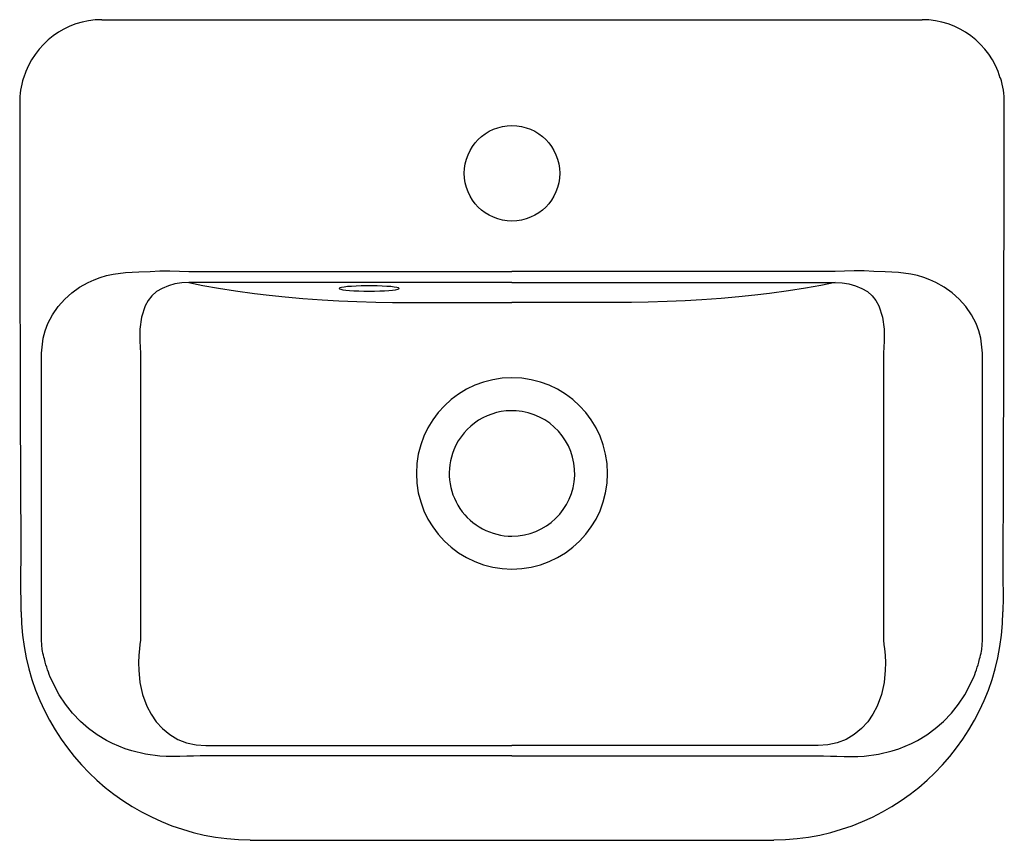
# Model space of a CAD drawing. Header units: millimetres. Extents: x 4031.751 to 4032.112, y 2208.831 to 2209.132.
import ezdxf

# ---------------------------------------------------------------- set-up
doc = ezdxf.new("R2010")
doc.units = ezdxf.units.MM
doc.layers.add('SANINDUSA', color=3, linetype='Continuous')

msp = doc.modelspace()

# ---------------------------------------------------------------- linework, layer by layer
at = {"layer": 'SANINDUSA'}
for p, q in [((4031.781208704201, 2209.13169998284), (4031.809511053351, 2209.13169998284)), ((4031.809511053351, 2209.13169998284), (4032.053690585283, 2209.13169998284)), ((4032.053690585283, 2209.13169998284), (4032.081992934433, 2209.13169998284)), ((4031.813123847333, 2209.039365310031), (4031.931600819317, 2209.039365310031)), ((4032.050077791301, 2209.039365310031), (4031.931600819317, 2209.039365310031)), ((4031.931600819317, 2209.035380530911), (4031.813123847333, 2209.035380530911)), ((4031.931600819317, 2209.035380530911), (4032.050077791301, 2209.035380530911)), ((4031.759053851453, 2208.904306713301), (4031.759053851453, 2209.009483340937)), ((4031.795387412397, 2209.009483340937), (4031.795387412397, 2208.904306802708)), ((4032.067814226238, 2209.009483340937), (4032.067814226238, 2208.904306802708)), ((4032.104147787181, 2208.904306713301), (4032.104147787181, 2209.009483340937)), ((4031.819383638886, 2208.86565792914), (4031.931600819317, 2208.86565792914)), ((4032.043817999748, 2208.86565792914), (4031.931600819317, 2208.86565792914)), ((4031.931600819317, 2208.861899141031), (4031.819383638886, 2208.861899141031)), ((4031.931600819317, 2208.861899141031), (4032.043817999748, 2208.861899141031))]:
    msp.add_line(p, q, dxfattribs=at)
for points in [[(4031.751129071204, 2209.101293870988), (4031.751168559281, 2209.051984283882), (4031.751326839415, 2208.988436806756), (4031.751485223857, 2208.937833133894), (4031.751442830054, 2208.925208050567), (4031.751483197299, 2208.916497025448), (4031.7515525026, 2208.914644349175)], [(4032.111666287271, 2208.914697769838), (4032.111765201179, 2208.920052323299), (4032.111740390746, 2208.927643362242), (4032.111719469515, 2208.938767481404), (4032.111773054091, 2208.955342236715), (4032.112076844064, 2209.077809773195), (4032.112085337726, 2209.101293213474)], [(4031.759053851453, 2209.009483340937), (4031.759650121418, 2209.014955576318), (4031.760395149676, 2209.017649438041), (4031.761438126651, 2209.020315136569), (4031.763139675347, 2209.023556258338), (4031.765223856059, 2209.026560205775), (4031.767690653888, 2209.029326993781), (4031.770260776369, 2209.031619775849), (4031.773092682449, 2209.033637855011), (4031.776186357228, 2209.035381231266), (4031.778353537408, 2209.03636785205), (4031.780597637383, 2209.037207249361), (4031.782918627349, 2209.0378994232), (4031.785316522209, 2209.038444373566), (4031.789897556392, 2209.039080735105), (4031.794820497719, 2209.039342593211), (4031.798963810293, 2209.039431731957), (4031.802437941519, 2209.039682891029), (4031.806126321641, 2209.039687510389), (4031.80973137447, 2209.039491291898), (4031.813123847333, 2209.039365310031)], [(4032.104147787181, 2209.009483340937), (4032.103551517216, 2209.014955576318), (4032.102806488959, 2209.017649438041), (4032.101763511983, 2209.020315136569), (4032.100061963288, 2209.023556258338), (4032.097977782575, 2209.026560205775), (4032.095510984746, 2209.029326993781), (4032.092940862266, 2209.031619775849), (4032.090108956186, 2209.033637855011), (4032.087015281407, 2209.035381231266), (4032.084848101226, 2209.03636785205), (4032.082604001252, 2209.037207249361), (4032.080283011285, 2209.0378994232), (4032.077885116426, 2209.038444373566), (4032.073304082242, 2209.039080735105), (4032.068381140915, 2209.039342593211), (4032.064237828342, 2209.039431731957), (4032.060763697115, 2209.039682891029), (4032.057075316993, 2209.039687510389), (4032.053470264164, 2209.039491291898), (4032.050077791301, 2209.039365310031)], [(4031.813123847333, 2209.035380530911), (4031.810542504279, 2209.035254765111), (4031.808046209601, 2209.034850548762), (4031.805648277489, 2209.034169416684), (4031.80336831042, 2209.03323785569), (4031.80131189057, 2209.032028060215), (4031.799569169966, 2209.030520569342), (4031.798152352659, 2209.028770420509), (4031.797061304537, 2209.026849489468), (4031.795710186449, 2209.022679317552), (4031.79519702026, 2209.018305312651), (4031.795146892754, 2209.016080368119), (4031.795188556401, 2209.013862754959), (4031.795283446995, 2209.011669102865), (4031.795387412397, 2209.009483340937)], [(4031.813123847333, 2209.035380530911), (4031.818310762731, 2209.03434492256), (4031.823985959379, 2209.033327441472), (4031.83024188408, 2209.03233738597), (4031.83717097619, 2209.031384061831), (4031.842569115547, 2209.030734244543), (4031.848467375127, 2209.030114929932), (4031.854918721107, 2209.029542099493), (4031.861976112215, 2209.029031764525), (4031.868127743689, 2209.028681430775), (4031.874739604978, 2209.028397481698), (4031.88169844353, 2209.028197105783), (4031.88782608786, 2209.02810403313), (4031.89405978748, 2209.02806887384), (4031.900339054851, 2209.028066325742), (4031.906603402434, 2209.028071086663), (4031.931600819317, 2209.028072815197)], [(4031.8792521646, 2209.032242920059), (4031.881216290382, 2209.032258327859), (4031.883117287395, 2209.032304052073), (4031.884894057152, 2209.032378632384), (4031.886489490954, 2209.032479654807), (4031.887852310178, 2209.032603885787), (4031.888938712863, 2209.032747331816), (4031.889713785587, 2209.032905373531), (4031.890152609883, 2209.03307294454), (4031.890241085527, 2209.03324465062), (4031.889976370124, 2209.033414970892), (4031.88936696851, 2209.033578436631), (4031.888432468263, 2209.033729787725), (4031.887202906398, 2209.033864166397), (4031.885717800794, 2209.033977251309), (4031.884024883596, 2209.034065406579), (4031.882178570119, 2209.034125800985), (4031.880238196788, 2209.034156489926), (4031.878266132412, 2209.034156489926), (4031.876325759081, 2209.034125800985), (4031.874479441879, 2209.034065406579), (4031.872786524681, 2209.033977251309), (4031.871301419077, 2209.033864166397), (4031.870071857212, 2209.033729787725), (4031.869137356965, 2209.033578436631), (4031.868527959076, 2209.033414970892), (4031.868263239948, 2209.03324465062), (4031.868351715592, 2209.03307294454), (4031.868790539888, 2209.032905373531), (4031.869565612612, 2209.032747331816), (4031.870652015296, 2209.032603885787), (4031.872014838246, 2209.032479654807), (4031.873610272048, 2209.032378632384), (4031.875387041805, 2209.032304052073), (4031.877288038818, 2209.032258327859), (4031.8792521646, 2209.032242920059)], [(4032.050077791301, 2209.035380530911), (4032.044890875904, 2209.03434492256), (4032.039215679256, 2209.033327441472), (4032.032959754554, 2209.03233738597), (4032.026030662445, 2209.031384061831), (4032.020632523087, 2209.030734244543), (4032.014734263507, 2209.030114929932), (4032.008282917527, 2209.029542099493), (4032.00122552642, 2209.029031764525), (4031.995073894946, 2209.028681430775), (4031.988462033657, 2209.028397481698), (4031.981503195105, 2209.028197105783), (4031.975375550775, 2209.02810403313), (4031.969141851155, 2209.02806887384), (4031.962862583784, 2209.028066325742), (4031.956598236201, 2209.028071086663), (4031.931600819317, 2209.028072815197)], [(4032.050077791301, 2209.035380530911), (4032.052659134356, 2209.035254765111), (4032.055155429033, 2209.034850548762), (4032.057553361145, 2209.034169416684), (4032.059833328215, 2209.03323785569), (4032.061889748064, 2209.032028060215), (4032.063632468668, 2209.030520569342), (4032.065049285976, 2209.028770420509), (4032.066140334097, 2209.026849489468), (4032.067491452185, 2209.022679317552), (4032.068004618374, 2209.018305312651), (4032.068054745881, 2209.016080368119), (4032.068013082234, 2209.013862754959), (4032.067918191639, 2209.011669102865), (4032.067814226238, 2209.009483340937)], [(4031.819383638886, 2208.861899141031), (4031.817329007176, 2208.861874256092), (4031.814786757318, 2208.861804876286), (4031.812438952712, 2208.861731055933), (4031.809854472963, 2208.861656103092), (4031.807196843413, 2208.861640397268), (4031.80475732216, 2208.861702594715), (4031.802535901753, 2208.861842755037), (4031.797238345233, 2208.862546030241), (4031.792204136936, 2208.863735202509), (4031.789785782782, 2208.864512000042), (4031.78743327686, 2208.865410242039), (4031.785146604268, 2208.866429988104), (4031.782925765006, 2208.867571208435), (4031.779557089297, 2208.869613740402), (4031.776385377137, 2208.871931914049), (4031.773410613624, 2208.874525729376), (4031.770485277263, 2208.877554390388), (4031.767869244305, 2208.880790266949), (4031.76556251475, 2208.884233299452), (4031.762279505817, 2208.890777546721), (4031.761932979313, 2208.891665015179), (4031.761605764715, 2208.892559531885), (4031.761297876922, 2208.893461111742), (4031.761009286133, 2208.894369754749), (4031.76074002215, 2208.895285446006), (4031.760490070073, 2208.896208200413), (4031.760158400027, 2208.897477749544), (4031.759983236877, 2208.898071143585), (4031.759786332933, 2208.898787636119), (4031.759611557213, 2208.899505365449), (4031.759460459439, 2208.900219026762), (4031.759331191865, 2208.90094006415), (4031.75905291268, 2208.904306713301)], [(4031.795386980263, 2208.904306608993), (4031.795210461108, 2208.902769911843), (4031.79498977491, 2208.901171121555), (4031.794781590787, 2208.898765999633), (4031.794695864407, 2208.896037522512), (4031.794750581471, 2208.893311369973), (4031.795192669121, 2208.888811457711), (4031.796168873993, 2208.884357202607), (4031.797714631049, 2208.880113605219), (4031.799274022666, 2208.877128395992), (4031.801189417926, 2208.874365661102), (4031.803470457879, 2208.871875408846), (4031.806133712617, 2208.869709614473), (4031.80910128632, 2208.867955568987), (4031.812316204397, 2208.866672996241), (4031.815786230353, 2208.865891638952), (4031.819382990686, 2208.86565792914)], [(4032.043817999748, 2208.861899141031), (4032.045872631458, 2208.861874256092), (4032.048414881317, 2208.861804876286), (4032.050762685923, 2208.861731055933), (4032.053347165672, 2208.861656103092), (4032.056004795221, 2208.861640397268), (4032.058444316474, 2208.861702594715), (4032.060665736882, 2208.861842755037), (4032.065963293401, 2208.862546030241), (4032.070997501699, 2208.863735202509), (4032.073415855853, 2208.864512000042), (4032.075768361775, 2208.865410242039), (4032.078055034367, 2208.866429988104), (4032.080275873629, 2208.867571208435), (4032.083644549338, 2208.869613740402), (4032.086816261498, 2208.871931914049), (4032.089791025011, 2208.874525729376), (4032.092716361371, 2208.877554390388), (4032.095332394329, 2208.880790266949), (4032.097639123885, 2208.884233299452), (4032.100922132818, 2208.890777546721), (4032.101268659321, 2208.891665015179), (4032.10159587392, 2208.892559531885), (4032.101903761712, 2208.893461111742), (4032.102192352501, 2208.894369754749), (4032.102461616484, 2208.895285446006), (4032.102711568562, 2208.896208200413), (4032.103043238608, 2208.897477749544), (4032.103218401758, 2208.898071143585), (4032.103415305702, 2208.898787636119), (4032.103590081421, 2208.899505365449), (4032.103741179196, 2208.900219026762), (4032.103870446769, 2208.90094006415), (4032.104148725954, 2208.904306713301)], [(4032.067814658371, 2208.904306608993), (4032.067991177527, 2208.902769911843), (4032.068211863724, 2208.901171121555), (4032.068420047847, 2208.898765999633), (4032.068505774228, 2208.896037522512), (4032.068451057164, 2208.893311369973), (4032.068008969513, 2208.888811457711), (4032.067032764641, 2208.884357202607), (4032.065487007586, 2208.880113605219), (4032.063927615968, 2208.877128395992), (4032.062012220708, 2208.874365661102), (4032.059731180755, 2208.871875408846), (4032.057067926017, 2208.869709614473), (4032.054100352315, 2208.867955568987), (4032.050885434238, 2208.866672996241), (4032.047415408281, 2208.865891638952), (4032.043818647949, 2208.86565792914)], [(4031.835566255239, 2208.831040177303), (4031.840296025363, 2208.831024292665), (4031.85013565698, 2208.831008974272), (4031.895565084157, 2208.83096430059), (4031.931600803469, 2208.830955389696)], [(4031.931600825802, 2208.830953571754), (4031.953203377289, 2208.830955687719), (4032.004121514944, 2208.83100137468), (4032.016852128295, 2208.831014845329), (4032.026404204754, 2208.831033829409), (4032.027602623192, 2208.831061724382)]]:
    msp.add_lwpolyline(points, dxfattribs=at)
msp.add_circle((4031.931600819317, 2209.075403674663), 0.0175, dxfattribs=at)
for centre, radius, start, end in [((4031.781279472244, 2209.101718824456), 0.02998124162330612, 90.13501386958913, 163.3100648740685), ((4032.081943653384, 2209.101744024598), 0.02995599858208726, 16.65519588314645, 89.90596984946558), ((4031.778456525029, 2209.101752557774), 0.0273521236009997, 161.6974664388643, 180.9598358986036), ((4032.084346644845, 2209.101670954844), 0.02775875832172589, 359.2223747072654, 18.20399448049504), ((4031.931629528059, 2208.965406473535), 0.0350789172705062, 90.04689111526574, 269.9531088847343), ((4031.931572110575, 2208.965406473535), 0.0350789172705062, 270.0468911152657, 89.95310888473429), ((4031.931600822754, 2208.965406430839), 0.02300003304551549, 86.29628101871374, 157.9543195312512), ((4031.93160081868, 2208.965406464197), 0.02300000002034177, 270.0000015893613, 86.29626553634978), ((4031.931600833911, 2208.96540647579), 0.0230000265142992, 157.9544337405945, 269.99996365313), ((4031.836173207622, 2208.915667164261), 0.08456973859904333, 180.6909724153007, 269.5888433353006), ((4032.026994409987, 2208.915701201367), 0.0846127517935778, 270.4115794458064, 359.3214862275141)]:
    msp.add_arc(centre, radius, start, end, dxfattribs=at)

doc.saveas('drawing.dxf')
